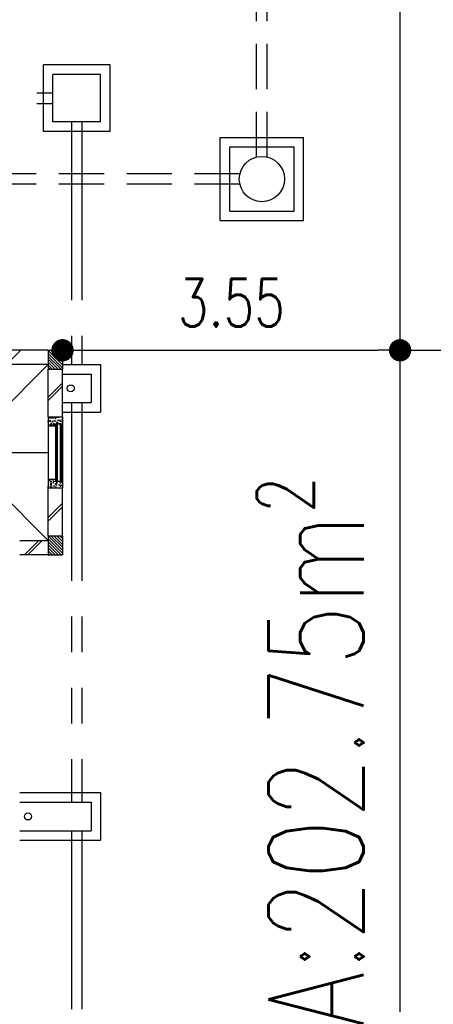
# Model space of a CAD drawing. Header units: millimetres. Extents: x 301 to 1479, y 491 to 1341.
# Tile 169 of 256: x 410.88 to 415.23, y 682.75 to 693.1. Entities that reach past the tile are written whole.
import ezdxf

# ---------------------------------------------------------------- set-up
doc = ezdxf.new("R2010")
doc.units = ezdxf.units.MM
doc.header["$LTSCALE"] = 1.5
doc.header["$MEASUREMENT"] = 0
for name, pattern in [('HIDDEN', [0.375, 0.25, -0.125]), ('HIDDEN2', [4.7625, 3.175, -1.5875]), ('PHANTOM2', [1.25, 0.625, -0.125, 0.125, -0.125, 0.125, -0.125])]:
    doc.linetypes.add(name, pattern=pattern)
for name, color, linetype in [('Blk', 7, 'Continuous'), ('Block', 46, 'Continuous'), ('boundary', 3, 'Continuous'), ('BWCN', 4, 'Continuous'), ('DIM', 6, 'Continuous'), ('Ele', 8, 'Continuous'), ('HATCH', 7, 'Continuous'), ('Hatch Stub Col', 251, 'Continuous'), ('Kerb', 251, 'Continuous'), ('P. Sewr Manhole', 49, 'Continuous'), ('PVC Pipe 110', 69, 'Continuous'), ('PVC RWP 75', 77, 'Continuous'), ('PVC Sewer Pipe 110', 24, 'Continuous'), ('TEXT', 7, 'Continuous'), ('WINDOW', 1, 'Continuous')]:
    doc.layers.add(name, color=color, linetype=linetype)
doc.styles.add('RS1', font='romans.shx', dxfattribs={"width": 0.75, "height": 0.5})
doc.styles.add('RS2', font='romans.shx', dxfattribs={"width": 0.75, "height": 1})
doc.dimstyles.new('Souillac5', dxfattribs={"dimscale": 0.5, "dimtxt": 0.5, "dimasz": 0.47, "dimexe": 0, "dimexo": 1, "dimgap": 0.5, "dimtad": 1, "dimzin": 0, "dimdsep": 46, "dimtxsty": 'RS1', "dimblk": 'DOT', "dimcen": 3, "dimse1": 1, "dimse2": 1, "dimclrd": 6, "dimclre": 6, "dimclrt": 7, "dimaunit": 1, "dimadec": 0, "dimazin": 0, "dimtfac": 1, "dimtofl": 0, "dimtmove": 1, "dimatfit": 3, "dimfxl": 1, "dimtolj": 1, "dimtzin": 0, "dimlwe": -1, "dimarcsym": 0})
pattern_1 = [(50, (422.03025, 161.862746), (0.071726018, -0.0062752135), [0.0075, -0.0825]), (355, (422.03025, 161.862746), (-0.013875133, 0.075219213), [0.006, -0.066]), (100.451444, (422.03623, 161.86222), (0.057850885, 0.068943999), [0.006374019, -0.070114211]), (46.1842, (422.03025, 161.88275), (0.106724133, -0.016551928), [0.01125, -0.12375]), (96.635635, (422.03914, 161.88137), (0.093466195, 0.09741186), [0.009561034, -0.105171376]), (351.184164, (422.03025, 161.88275), (0.093466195, 0.09741186), [0.009, -0.099]), (21, (422.04025, 161.877746), (0.059690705, -0.040261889), [0.0075, -0.0825]), (326, (422.04025, 161.877746), (0.024331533, 0.072515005), [0.006, -0.066]), (71.451445, (422.045225, 161.87439), (0.084022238, 0.032253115), [0.006374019, -0.070114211]), (37.5, (422.03025, 161.862746), (0.0012159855, 0.0332893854), [0, -0.0652, 0, -0.067, 0, -0.06625]), (7.5, (422.03025, 161.862746), (0.0263069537, 0.0394411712), [0, -0.0382, 0, -0.0637, 0, -0.02525]), (327.5, (422.00795, 161.862746), (0.0533822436, -0.0022554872), [0, -0.025, 0, -0.078, 0, -0.1035]), (317.5, (421.99795, 161.862746), (0.058318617, 0.010010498), [0, -0.0325, 0, -0.0518, 0, -0.0735])]

# ---------------------------------------------------------------- blocks, each defined once
blk = doc.blocks.new('SSSU-D3')
at = {"layer": 'HATCH'}
h = blk.add_hatch(dxfattribs=at)
h.set_pattern_fill('ANSI31', color=256, scale=0.175, angle=630)
h.set_pattern_definition([(315, (-132.072678, 34.886787), (0.0154679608, 0.0154679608), [])])
h.paths.add_polyline_path([(13.35, 5.1), (13.2, 5.1), (13.2, 5.3), (13.35, 5.3)])
h = blk.add_hatch(dxfattribs=at)
h.set_pattern_fill('ANSI31', color=256, scale=0.175, angle=630)
h.set_pattern_definition([(315, (-132.072678, 32.936787), (0.0154679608, 0.0154679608), [])])
h.paths.add_polyline_path([(13.35, 3.15), (13.2, 3.15), (13.2, 3.35), (13.35, 3.35)])
at = {"layer": 'Hatch Stub Col', "linetype": 'ByBlock'}
h = blk.add_hatch(dxfattribs=at)
h.set_pattern_fill('AR-CONC', color=256, scale=0.01, angle=720)
h.set_pattern_definition(pattern_1)
h.paths.add_polyline_path([(13.2, 4.6), (13.35, 4.6), (13.35, 4.525), (13.275, 4.525), (13.275, 4.505), (13.2, 4.505)])
h = blk.add_hatch(dxfattribs=at)
h.set_pattern_fill('AR-CONC', color=256, scale=0.01, angle=720)
h.set_pattern_definition(pattern_1)
h.paths.add_polyline_path([(13.2, 3.945), (13.275, 3.945), (13.275, 3.925), (13.35, 3.925), (13.35, 3.85), (13.2, 3.85)])
at = {"layer": 'Block', "linetype": 'ByBlock'}
for p, q in [((13.2, 5.3), (11.8, 5.3)), ((13.2, 5.15), (11.8, 5.15)), ((13.2, 4.6), (13.2, 5.1)), ((13.35, 4.6), (13.35, 5.1)), ((13.2, 3.35), (13.2, 3.85)), ((13.35, 3.35), (13.35, 3.85)), ((12.9, 3.3), (13.2, 3.3)), ((13.2, 3.15), (12.9, 3.15))]:
    blk.add_line(p, q, dxfattribs=at)
at = {"layer": 'BWCN'}
for p, q in [((13.2, 5.3), (13.35, 5.3)), ((13.2, 5.3), (13.2, 5.1)), ((13.35, 5.3), (13.35, 5.1)), ((13.2, 5.1), (13.35, 5.1)), ((13.2, 4.6), (13.2, 4.505)), ((13.35, 4.6), (13.35, 4.525)), ((13.2, 4.505), (13.275, 4.505)), ((13.275, 4.525), (13.35, 4.525)), ((13.275, 4.505), (13.275, 4.525)), ((13.2, 3.945), (13.275, 3.945)), ((13.2, 3.945), (13.2, 3.85)), ((13.275, 3.945), (13.275, 3.925)), ((13.275, 3.925), (13.35, 3.925)), ((13.35, 3.925), (13.35, 3.85)), ((13.2, 3.35), (13.35, 3.35)), ((13.2, 3.35), (13.2, 3.15)), ((13.35, 3.35), (13.35, 3.15)), ((13.2, 3.15), (13.35, 3.15))]:
    blk.add_line(p, q, dxfattribs=at)
at = {"layer": 'BWCN', "linetype": 'ByBlock'}
for p, q in [((13.2, 4.6), (13.35, 4.6)), ((13.35, 3.85), (13.2, 3.85))]:
    blk.add_line(p, q, dxfattribs=at)
at = {"layer": 'Ele', "linetype": 'HIDDEN', "ltscale": 10}
for p, q in [((13.2, 5.15), (12.3, 4.25)), ((12.3, 4.225), (13.2, 4.225)), ((13.2, 3.3), (12.3, 4.2))]:
    blk.add_line(p, q, dxfattribs=at)
at = {"layer": 'Ele'}
for p, q in [((13.2, 4.505), (13.2, 3.945)), ((13.275, 4.505), (13.275, 3.945)), ((13.28, 4.525), (13.28, 3.925)), ((13.34, 4.525), (13.34, 3.925)), ((13.35, 4.525), (13.35, 3.925))]:
    blk.add_line(p, q, dxfattribs=at)
at = {"layer": 'HATCH'}
for p, q in [((12.912, 5.3), (12.762, 5.15)), ((13.2, 4.808), (13.35, 4.958)), ((13.2, 4.772), (13.35, 4.922)), ((13.2, 3.541), (13.35, 3.691)), ((13.2, 3.505), (13.35, 3.655)), ((13.101, 3.3), (12.951, 3.15)), ((13.136, 3.3), (12.986, 3.15))]:
    blk.add_line(p, q, dxfattribs=at)
at = {"layer": 'Kerb'}
for p, q in [((13.85, 8.3), (13.15, 8.3)), ((13.15, 7.6), (13.15, 8.3)), ((13.85, 7.6), (13.85, 8.3)), ((13.25, 7.7), (13.25, 8.2)), ((13.75, 8.2), (13.25, 8.2)), ((13.75, 7.7), (13.75, 8.2)), ((13.75, 7.7), (13.25, 7.7)), ((13.85, 7.6), (13.15, 7.6)), ((15.01, 7.538), (15.885, 7.538)), ((15.01, 6.663), (15.01, 7.538)), ((15.885, 6.663), (15.885, 7.538)), ((15.11, 7.438), (15.785, 7.438)), ((15.11, 6.763), (15.11, 7.438)), ((15.785, 6.763), (15.785, 7.438)), ((15.11, 6.763), (15.785, 6.763)), ((15.01, 6.663), (15.885, 6.663)), ((13.35, 5.15), (13.75, 5.15)), ((13.75, 5.15), (13.75, 4.65)), ((13.35, 5.05), (13.65, 5.05)), ((13.65, 5.05), (13.65, 4.75)), ((13.35, 4.75), (13.65, 4.75)), ((13.35, 4.65), (13.75, 4.65)), ((12.9, 0.65), (13.75, 0.65)), ((13.75, 0.65), (13.75, 0.15)), ((12.9, 0.55), (13.65, 0.55)), ((13.65, 0.55), (13.65, 0.25)), ((12.9, 0.25), (13.65, 0.25)), ((12.9, 0.15), (13.75, 0.15))]:
    blk.add_line(p, q, dxfattribs=at)
at = {"layer": 'P. Sewr Manhole'}
blk.add_circle((15.447, 7.1), 0.238, dxfattribs=at)
at = {"layer": 'PVC Pipe 110', "linetype": 'PHANTOM2', "ltscale": 2}
for p, q in [((10.829, 8.005), (13.25, 8.005)), ((10.829, 7.895), (13.25, 7.895)), ((13.445, 7.7), (13.445, 5.15)), ((13.555, 7.7), (13.555, 5.15)), ((13.445, 4.75), (13.445, 0.55)), ((13.555, 4.75), (13.555, 0.55)), ((13.445, 0.25), (13.445, -2.15)), ((13.555, 0.25), (13.555, -2.15))]:
    blk.add_line(p, q, dxfattribs=at)
at = {"layer": 'PVC RWP 75'}
for centre in [(13.437, 4.9), (12.987, 0.4)]:
    blk.add_circle(centre, 0.0375, dxfattribs=at)
at = {"layer": 'PVC Sewer Pipe 110', "linetype": 'HIDDEN2', "ltscale": 0.1}
for p, q in [((15.392, 7.331), (15.392, 10.569)), ((15.502, 7.331), (15.502, 10.569)), ((15.216, 7.155), (12.469, 7.155)), ((15.216, 7.045), (12.469, 7.045))]:
    blk.add_line(p, q, dxfattribs=at)
at = {"layer": 'WINDOW', "linetype": 'HIDDEN2', "ltscale": 0.5}
for p, q in [((13.295, 4.525), (13.295, 3.925)), ((13.325, 4.525), (13.325, 3.925))]:
    blk.add_line(p, q, dxfattribs=at)
blk = doc.blocks.new('_DOT')
at = {"color": 0, "linetype": 'ByBlock'}
blk.add_line((-0.5, 0), (-1, 0), dxfattribs=at)
at = {"color": 0, "linetype": 'ByBlock', "const_width": 0.5}
blk.add_lwpolyline([(-0.25, 0, 1), (0.25, 0, 1)], format="xyb", close=True, dxfattribs=at)
blk = doc.blocks.new('*D225')
at = {"layer": 'DEFPOINTS', "color": 0, "transparency": 16777216}
for p in [(411.334, 689.626), (414.884, 689.626), (414.884, 689.626)]:
    blk.add_point(p, dxfattribs=at)
at = {"layer": 'DIM', "color": 6, "lineweight": -2, "transparency": 16777216}
blk.add_line((411.569, 689.626), (414.649, 689.626), dxfattribs=at)
at = {"layer": 'DIM', "color": 6, "lineweight": -2, "transparency": 16777216, "xscale": 0.235, "yscale": 0.235, "zscale": 0.235, "rotation": 180}
blk.add_blockref('_DOT', (411.334, 689.626), dxfattribs=at)
at = {"layer": 'DIM', "color": 6, "lineweight": -2, "transparency": 16777216, "xscale": 0.235, "yscale": 0.235, "zscale": 0.235}
blk.add_blockref('_DOT', (414.884, 689.626), dxfattribs=at)
at = {"layer": 'DIM', "color": 7, "transparency": 16777216, "insert": (413.109, 690.126), "char_height": 0.5, "attachment_point": 5, "style": 'RS1'}
blk.add_mtext('\\A1;3.55', dxfattribs=at)
blk = doc.blocks.new('*D227')
at = {"layer": 'DEFPOINTS', "color": 0, "transparency": 16777216}
for p in [(414.884, 689.626), (418.434, 689.626), (418.434, 689.626)]:
    blk.add_point(p, dxfattribs=at)
at = {"layer": 'DIM', "color": 6, "lineweight": -2, "transparency": 16777216}
blk.add_line((415.119, 689.626), (418.199, 689.626), dxfattribs=at)
at = {"layer": 'DIM', "color": 6, "lineweight": -2, "transparency": 16777216, "xscale": 0.235, "yscale": 0.235, "zscale": 0.235, "rotation": 180}
blk.add_blockref('_DOT', (414.884, 689.626), dxfattribs=at)
at = {"layer": 'DIM', "color": 6, "lineweight": -2, "transparency": 16777216, "xscale": 0.235, "yscale": 0.235, "zscale": 0.235}
blk.add_blockref('_DOT', (418.434, 689.626), dxfattribs=at)
at = {"layer": 'DIM', "color": 7, "transparency": 16777216, "insert": (416.659, 690.126), "char_height": 0.5, "attachment_point": 5, "style": 'RS1'}
blk.add_mtext('\\A1;3.55', dxfattribs=at)

msp = doc.modelspace()

# ---------------------------------------------------------------- linework, layer by layer
at = {"layer": 'boundary', "linetype": 'Continuous'}
msp.add_line((414.8836, 678.769), (414.8836, 698.1364), dxfattribs=at)

# ---------------------------------------------------------------- block references
at = {"layer": 'Blk'}
msp.add_blockref('SSSU-D3', (397.9836, 684.3262), dxfattribs=at)

# ---------------------------------------------------------------- texts
at = {"layer": 'TEXT', "style": 'RS2', "width": 0.75}
msp.add_text('A:202.75m²', height=1, rotation=89.98956, dxfattribs=at).set_placement((414.5001, 682.5136))

# ---------------------------------------------------------------- dimensions: what is measured, and where the dimension line sits
at = {"layer": 'DIM'}
for base, p1, p2, picture, middle in [((414.8836, 689.6262), (411.3336, 689.6262), (414.8836, 689.6262), '*D225', (413.1086, 690.1262)), ((418.4336, 689.6262), (414.8836, 689.6262), (418.4336, 689.6262), '*D227', (416.6586, 690.1262))]:
    dim = msp.add_linear_dim(base=base, p1=p1, p2=p2, dimstyle='Souillac5', dxfattribs=at)
    dim.commit()
    dim.dimension.update_dxf_attribs({"geometry": picture, "text_midpoint": middle})

doc.saveas('drawing.dxf')
